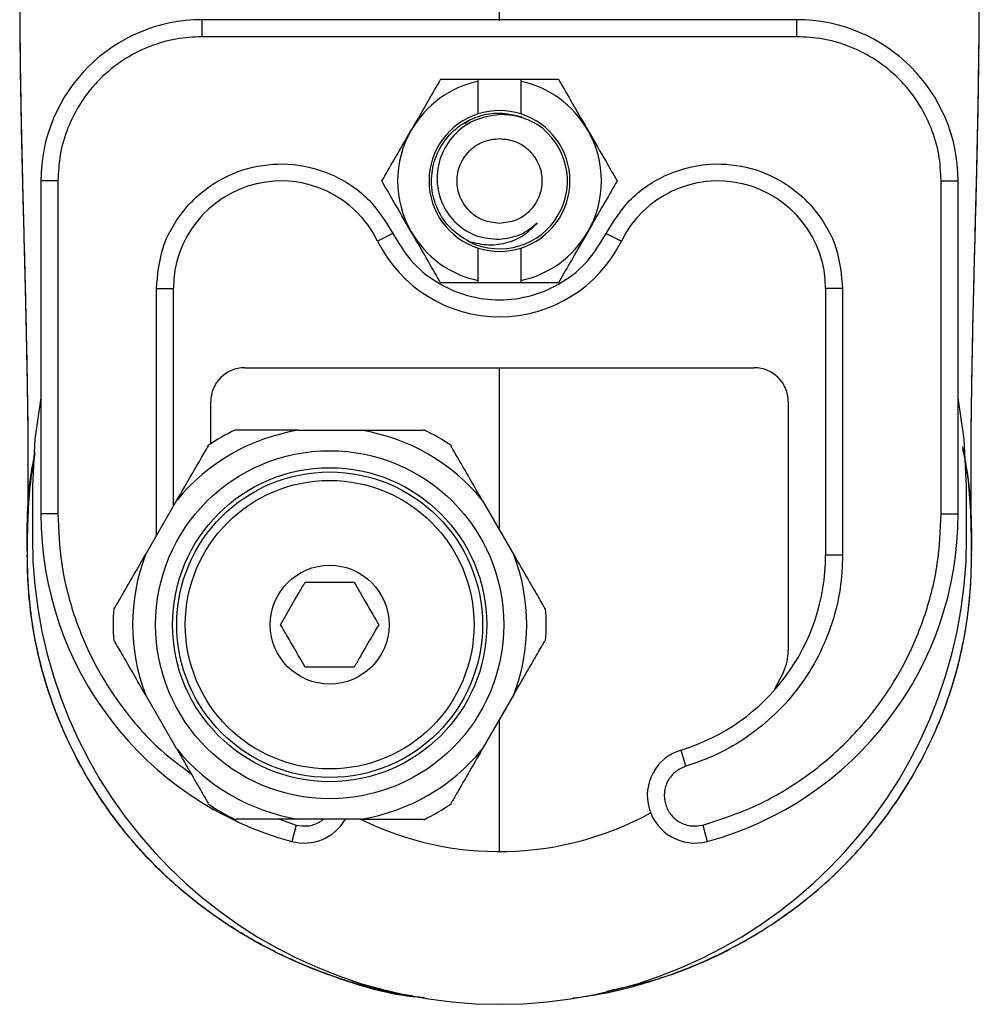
# Model space of a CAD drawing. Header units: millimetres. Extents: x 42 to 175, y 27 to 267.
# Tile 1 of 12: x 42 to 60, y 27 to 46. Entities that reach past the tile are written whole.
import ezdxf

# ---------------------------------------------------------------- set-up
doc = ezdxf.new("R2010")
doc.units = ezdxf.units.MM

msp = doc.modelspace()

# ---------------------------------------------------------------- linework, layer by layer
at = {"color": 8, "linetype": 'Continuous', "lineweight": 25}
for p, q in [((50.961, 45.857), (50.961, 52.653)), ((44.228, 35.741), (44.228, 40.596)), ((46.645, 30.179), (46.971, 30.063))]:
    msp.add_line(p, q, dxfattribs=at)
at = {"color": 7, "linetype": 'Continuous', "lineweight": 25}
for p, q in [((56.794, 45.876), (45.128, 45.876)), ((45.128, 45.542), (45.128, 45.876)), ((56.794, 45.542), (56.794, 45.876)), ((56.794, 45.542), (45.128, 45.542)), ((49.806, 44.709), (50.544, 44.709)), ((50.544, 44.665), (50.544, 44.709)), ((50.544, 44.709), (51.378, 44.709)), ((50.544, 44.028), (50.544, 44.665)), ((51.378, 44.709), (51.378, 44.665)), ((51.378, 44.709), (52.116, 44.709)), ((51.378, 44.665), (51.378, 44.028)), ((50.279, 43.838), (50.382, 43.91)), ((41.961, 42.709), (41.961, 36.176)), ((42.294, 42.709), (41.961, 42.709)), ((42.294, 42.709), (42.294, 36.176)), ((59.628, 36.176), (59.628, 42.709)), ((59.628, 42.709), (59.961, 42.709)), ((59.961, 36.176), (59.961, 42.709)), ((48.868, 41.678), (48.569, 41.53)), ((53.054, 41.678), (53.353, 41.53)), ((50.544, 40.753), (50.544, 41.39)), ((51.378, 41.39), (51.378, 40.753)), ((50.544, 40.709), (49.806, 40.709)), ((50.544, 40.709), (50.544, 40.753)), ((51.378, 40.709), (50.544, 40.709)), ((51.378, 40.753), (51.378, 40.709)), ((52.116, 40.709), (51.378, 40.709)), ((44.228, 40.596), (44.561, 40.596)), ((44.561, 36.318), (44.561, 40.596)), ((57.361, 40.596), (57.361, 35.363)), ((57.694, 40.596), (57.361, 40.596)), ((57.694, 40.596), (57.694, 35.363)), ((45.961, 39.042), (55.961, 39.042)), ((50.961, 35.856), (50.961, 39.042)), ((50.961, 35.856), (50.961, 39.042)), ((45.294, 37.548), (45.294, 38.376)), ((56.628, 38.376), (56.628, 33.492)), ((47.008, 37.813), (48.247, 37.813)), ((41.794, 36.709), (41.794, 35.709)), ((60.128, 35.709), (60.128, 36.709)), ((44.012, 35.368), (44.632, 36.441)), ((50.623, 36.441), (51.243, 35.368)), ((42.294, 36.176), (41.961, 36.176)), ((59.628, 36.176), (59.961, 36.176)), ((41.694, 35.522), (41.693, 35.448)), ((57.694, 35.363), (57.361, 35.363)), ((60.23, 35.344), (60.23, 35.373)), ((60.23, 35.344), (60.23, 35.373)), ((56.531, 33.063), (56.34, 32.694)), ((44.632, 31.551), (44.012, 32.625)), ((51.243, 32.625), (50.623, 31.551)), ((50.961, 29.542), (50.961, 32.136)), ((50.961, 29.542), (50.961, 32.136)), ((54.62, 31.216), (54.523, 31.535)), ((48.247, 30.179), (47.008, 30.179)), ((46.971, 30.063), (46.883, 29.742)), ((54.951, 30.063), (55.039, 29.742)), ((49.489, 26.669), (49.347, 26.69))]:
    msp.add_line(p, q, dxfattribs=at)
at = {"color": 7, "linetype": 'Continuous', "lineweight": 25, "flags": 128}
for points in [[(41.961, 38.449), (41.841, 37.636), (41.794, 36.709)], [(60.128, 36.709), (60.081, 37.636), (59.961, 38.449)]]:
    msp.add_lwpolyline(points, dxfattribs=at)
at = {"color": 7, "linetype": 'Continuous', "lineweight": 25}
for radius in [3.417, 3.083, 3, 2.833, 1.167]:
    msp.add_circle((47.628, 33.996), radius, dxfattribs=at)
for centre, radius, start, end in [((45.128, 42.709), 3.167, 90, 180), ((56.794, 42.709), 3.167, 0, 90), ((50.961, 42.709), 2, 102.0247, 150), ((50.961, 42.709), 2, 30, 77.9753), ((50.961, 42.709), 1.383, 72.47, 107.53), ((50.961, 42.709), 1.383, 107.53, 252.47), ((50.961, 42.709), 1.383, 287.53, 72.47), ((50.961, 42.709), 2, 150, 210), ((50.961, 42.709), 1.333, 243.5306, 56.469), ((50.961, 42.709), 2, 330, 30), ((46.674, 40.596), 2.113, 26.2356, 180), ((55.248, 40.596), 2.113, 0, 153.7644), ((50.961, 42.709), 2, 210, 257.9753), ((50.961, 42.709), 2, 282.0247, 330), ((50.961, 42.709), 2.667, 206.2356, 333.7644), ((50.961, 42.709), 1.383, 252.47, 287.53), ((45.961, 38.376), 0.667, 90, 180), ((55.961, 38.376), 0.667, 0, 90), ((47.628, 33.996), 3.867, 99.2241, 140.7759), ((47.628, 33.996), 4.25, 115.7393, 124.2546), ((47.628, 33.996), 3.867, 39.2241, 80.7759), ((47.628, 33.996), 4.25, 55.7385, 64.2626), ((48.628, 36.176), 6.667, 180, 254.8333), ((53.294, 36.176), 6.667, 285.1667, 0), ((50.961, 35.709), 9.167, 180, 0), ((47.628, 33.996), 3.867, 159.2241, 200.7759), ((47.628, 33.996), 3.867, 339.2241, 20.7759), ((53.361, 35.363), 4, 286.8903, 0), ((47.628, 33.996), 4.25, 175.7261, 184.2601), ((47.628, 33.996), 4.25, 355.748, 4.2611), ((55.628, 33.492), 1, 334.5854, 0), ((47.628, 33.996), 3.867, 219.2241, 260.7759), ((47.628, 33.996), 3.867, 279.2241, 320.7759), ((54.794, 30.642), 0.933, 106.8903, 285.1667), ((47.628, 33.996), 4.25, 235.7394, 244.2828), ((47.628, 33.996), 4.25, 295.7397, 304.278), ((47.128, 30.642), 0.933, 254.8333, 330.2672), ((50.961, 35.709), 6.167, 243.7257, 298.7322)]:
    msp.add_arc(centre, radius, start, end, dxfattribs=at)
for points, knots in [([(41.702, 51.766), (41.696, 51.631), (41.677, 51.233), (41.647, 50.62), (41.615, 49.862), (41.591, 49.182), (41.574, 48.588), (41.562, 48.032), (41.552, 47.434), (41.546, 46.779), (41.545, 46.062), (41.55, 45.268), (41.563, 44.377), (41.583, 43.372), (41.61, 42.25), (41.643, 41.015), (41.676, 39.666), (41.701, 38.202), (41.713, 36.898), (41.701, 36.075), (41.697, 35.785)], [0, 0, 0, 0, 0.020758, 0.06107, 0.103518, 0.139747, 0.168483, 0.199437, 0.234293, 0.273981, 0.318576, 0.368258, 0.425622, 0.491577, 0.56592, 0.648293, 0.738495, 0.836494, 0.942398, 1, 1, 1, 1]), ([(41.701, 51.733), (41.692, 51.545), (41.668, 51.06), (41.634, 50.357), (41.603, 49.522), (41.581, 48.828), (41.566, 48.254), (41.558, 47.802), (41.552, 47.452), (41.549, 47.139), (41.546, 46.756), (41.545, 46.231), (41.548, 45.552), (41.557, 44.734), (41.575, 43.77), (41.6, 42.662), (41.633, 41.41), (41.668, 40.024), (41.696, 38.499), (41.712, 37.37), (41.706, 36.742), (41.705, 36.676)], [0, 0, 0, 0, 0.030308, 0.07805, 0.126543, 0.166448, 0.200037, 0.22691, 0.246975, 0.263642, 0.286805, 0.323328, 0.369947, 0.426752, 0.493748, 0.57246, 0.661258, 0.759798, 0.868002, 0.985949, 1, 1, 1, 1]), ([(41.701, 51.73), (41.69, 51.504), (41.667, 51.03), (41.636, 50.396), (41.61, 49.718), (41.59, 49.151), (41.576, 48.644), (41.565, 48.195), (41.557, 47.75), (41.55, 47.25), (41.546, 46.626), (41.547, 45.865), (41.555, 44.969), (41.572, 43.938), (41.598, 42.776), (41.631, 41.484), (41.667, 40.067), (41.696, 38.52), (41.712, 37.377), (41.706, 36.744), (41.705, 36.674)], [0, 0, 0, 0, 0.037188, 0.078003, 0.114138, 0.146658, 0.176129, 0.202551, 0.226809, 0.258313, 0.29968, 0.351063, 0.412569, 0.484203, 0.565798, 0.656957, 0.757301, 0.866755, 0.985408, 1, 1, 1, 1]), ([(60.224, 35.791), (60.221, 36.055), (60.209, 36.842), (60.22, 38.104), (60.243, 39.548), (60.275, 40.879), (60.308, 42.102), (60.335, 43.216), (60.356, 44.218), (60.37, 45.109), (60.376, 45.903), (60.376, 46.62), (60.372, 47.274), (60.363, 47.87), (60.353, 48.386), (60.339, 48.893), (60.322, 49.444), (60.297, 50.112), (60.268, 50.777), (60.241, 51.317), (60.225, 51.646), (60.22, 51.757)], [0, 0, 0, 0, 0.052358, 0.156448, 0.252955, 0.341991, 0.423537, 0.497432, 0.563337, 0.621036, 0.670932, 0.715681, 0.75572, 0.791109, 0.821935, 0.845134, 0.874636, 0.910377, 0.948944, 0.982844, 1, 1, 1, 1]), ([(60.224, 35.791), (60.221, 36.055), (60.209, 36.842), (60.22, 38.104), (60.243, 39.548), (60.275, 40.879), (60.308, 42.102), (60.335, 43.216), (60.356, 44.218), (60.37, 45.109), (60.376, 45.903), (60.376, 46.62), (60.372, 47.274), (60.363, 47.87), (60.353, 48.386), (60.339, 48.893), (60.322, 49.444), (60.297, 50.112), (60.268, 50.777), (60.242, 51.308), (60.226, 51.628), (60.221, 51.729)], [0, 0, 0, 0, 0.052434, 0.156676, 0.253322, 0.342489, 0.424152, 0.498155, 0.564156, 0.621939, 0.671908, 0.716722, 0.756819, 0.79226, 0.82313, 0.846364, 0.875908, 0.911701, 0.950324, 0.984274, 1, 1, 1, 1]), ([(60.217, 36.676), (60.216, 36.729), (60.21, 37.346), (60.226, 38.478), (60.254, 40.038), (60.291, 41.482), (60.325, 42.814), (60.351, 44.003), (60.368, 45.051), (60.376, 45.962), (60.376, 46.784), (60.369, 47.549), (60.355, 48.309), (60.336, 49.007), (60.314, 49.656), (60.291, 50.244), (60.268, 50.771), (60.245, 51.249), (60.23, 51.548), (60.222, 51.705), (60.222, 51.718)], [0, 0, 0, 0, 0.011139, 0.129634, 0.239956, 0.342219, 0.436373, 0.522028, 0.592697, 0.655678, 0.711406, 0.761011, 0.804822, 0.851837, 0.882241, 0.915301, 0.947991, 0.975605, 0.997993, 1, 1, 1, 1]), ([(45.128, 45.542), (44.955, 45.533), (44.599, 45.514), (44.071, 45.357), (43.563, 45.095), (43.11, 44.727), (42.741, 44.274), (42.48, 43.766), (42.322, 43.238), (42.304, 42.882), (42.294, 42.709)], [0, 0, 0, 0, 0.116516, 0.240011, 0.368641, 0.5, 0.631359, 0.759989, 0.883484, 1, 1, 1, 1]), ([(59.628, 42.709), (59.618, 42.882), (59.6, 43.238), (59.442, 43.766), (59.181, 44.274), (58.812, 44.727), (58.359, 45.095), (57.851, 45.357), (57.323, 45.514), (56.967, 45.533), (56.794, 45.542)], [0, 0, 0, 0, 0.116516, 0.240011, 0.368641, 0.5, 0.631359, 0.759989, 0.883484, 1, 1, 1, 1]), ([(49.806, 44.709), (49.727, 44.572), (49.566, 44.294), (49.367, 43.948), (49.253, 43.751), (49.229, 43.709)], [0, 0, 0, 0, 0.432388, 0.879561, 1, 1, 1, 1]), ([(52.116, 44.709), (52.195, 44.572), (52.356, 44.294), (52.555, 43.948), (52.669, 43.751), (52.693, 43.709)], [0, 0, 0, 0, 0.4323885, 0.8795612, 1, 1, 1, 1]), ([(50.367, 41.515), (50.239, 41.596), (49.983, 41.756), (49.728, 42.141), (49.608, 42.58), (49.642, 43.036), (49.825, 43.455), (50.137, 43.79), (50.531, 43.995), (50.974, 44.072), (51.256, 44.003), (51.403, 43.967)], [0, 0, 0, 0, 0.112005, 0.224011, 0.33599, 0.447995, 0.559972, 0.671983, 0.78396, 0.88803, 1, 1, 1, 1]), ([(50.961, 44.013), (50.792, 43.987), (50.458, 43.935), (50.045, 43.625), (49.782, 43.199), (49.705, 42.71), (49.819, 42.237), (50.1, 41.853), (50.503, 41.597), (50.809, 41.575), (50.961, 41.564)], [0, 0, 0, 0, 0.132064, 0.26211, 0.390137, 0.516146, 0.640136, 0.762109, 0.882063, 1, 1, 1, 1]), ([(51.697, 43.82), (51.581, 43.88), (51.35, 43.998), (51.09, 44.008), (50.961, 44.013)], [0, 0, 0, 0, 0.50277, 1, 1, 1, 1]), ([(48.652, 42.709), (48.731, 42.846), (48.891, 43.124), (49.091, 43.47), (49.205, 43.667), (49.229, 43.709)], [0, 0, 0, 0, 0.432388, 0.879561, 1, 1, 1, 1]), ([(52.693, 43.709), (52.815, 43.498), (53.016, 43.149), (53.198, 42.834), (53.27, 42.709)], [0, 0, 0, 0, 0.6046354, 1, 1, 1, 1]), ([(44.228, 40.596), (44.253, 40.862), (44.305, 41.409), (44.723, 42.148), (45.347, 42.707), (46.109, 43.021), (46.931, 43.076), (47.738, 42.85), (48.44, 42.372), (48.728, 41.905), (48.868, 41.678)], [0, 0, 0, 0, 0.1214163, 0.25, 0.3785838, 0.5, 0.6214163, 0.75, 0.8785837, 1, 1, 1, 1]), ([(53.054, 41.678), (53.194, 41.905), (53.482, 42.372), (54.184, 42.85), (54.991, 43.076), (55.813, 43.021), (56.575, 42.707), (57.199, 42.148), (57.617, 41.409), (57.669, 40.862), (57.694, 40.596)], [0, 0, 0, 0, 0.1214163, 0.25, 0.3785838, 0.5, 0.6214163, 0.75, 0.8785837, 1, 1, 1, 1]), ([(49.229, 41.709), (49.107, 41.92), (48.906, 42.269), (48.724, 42.584), (48.652, 42.709)], [0, 0, 0, 0, 0.604635, 1, 1, 1, 1]), ([(53.27, 42.709), (53.191, 42.572), (53.031, 42.294), (52.831, 41.948), (52.717, 41.751), (52.693, 41.709)], [0, 0, 0, 0, 0.432388, 0.879561, 1, 1, 1, 1]), ([(51.703, 41.885), (51.623, 41.802), (51.461, 41.631), (51.125, 41.482), (50.746, 41.424), (50.495, 41.485), (50.367, 41.515)], [0, 0, 0, 0, 0.23352, 0.478011, 0.733497, 1, 1, 1, 1]), ([(50.961, 41.564), (51.101, 41.584), (51.378, 41.622), (51.595, 41.798), (51.702, 41.886)], [0, 0, 0, 0, 0.504081, 1, 1, 1, 1]), ([(48.868, 41.678), (48.977, 41.495), (49.199, 41.122), (49.714, 40.702), (50.316, 40.435), (50.961, 40.347), (51.606, 40.435), (52.208, 40.702), (52.723, 41.122), (52.945, 41.495), (53.054, 41.678)], [0, 0, 0, 0, 0.122549, 0.25, 0.377451, 0.5, 0.622549, 0.75, 0.877451, 1, 1, 1, 1]), ([(49.806, 40.709), (49.727, 40.846), (49.566, 41.124), (49.367, 41.47), (49.253, 41.667), (49.229, 41.709)], [0, 0, 0, 0, 0.432388, 0.879561, 1, 1, 1, 1]), ([(52.693, 41.709), (52.571, 41.498), (52.37, 41.149), (52.188, 40.834), (52.116, 40.709)], [0, 0, 0, 0, 0.604636, 1, 1, 1, 1]), ([(47.008, 37.813), (46.811, 37.813), (46.417, 37.813), (46.012, 37.813), (45.777, 37.813), (45.785, 37.813), (45.788, 37.813)], [0, 0, 0, 0, 0.267114, 0.533127, 0.813159, 1, 1, 1, 1]), ([(48.247, 37.813), (48.445, 37.813), (48.839, 37.813), (49.243, 37.813), (49.478, 37.813), (49.471, 37.813), (49.468, 37.813)], [0, 0, 0, 0, 0.267093, 0.533086, 0.813096, 1, 1, 1, 1]), ([(49.489, 26.669), (49.441, 26.673), (48.84, 26.717), (47.731, 27.048), (46.208, 27.693), (44.868, 28.602), (43.725, 29.719), (42.842, 30.963), (42.192, 32.328), (41.849, 33.558), (41.712, 34.628), (41.683, 35.8), (41.701, 36.722), (41.842, 37.328), (41.848, 37.354)], [0, 0, 0, 0, 0.0097026, 0.1225377, 0.2324745, 0.3459895, 0.4494457, 0.5562549, 0.6545297, 0.7557701, 0.8146282, 0.873516, 0.9945022, 1, 1, 1, 1]), ([(49.276, 26.701), (49.175, 26.715), (48.749, 26.773), (48.017, 26.974), (47.105, 27.302), (46.247, 27.718), (45.453, 28.205), (44.723, 28.763), (44.065, 29.387), (43.478, 30.071), (42.968, 30.811), (42.537, 31.596), (42.151, 32.507), (41.851, 33.55), (41.686, 34.741), (41.695, 35.992), (41.749, 36.865), (41.843, 37.311), (41.845, 37.321)], [0, 0, 0, 0, 0.021188, 0.088799, 0.15645, 0.221441, 0.285771, 0.348709, 0.411231, 0.472938, 0.534867, 0.596588, 0.658096, 0.739045, 0.820266, 0.905769, 0.997834, 1, 1, 1, 1]), ([(41.697, 35.448), (41.699, 35.619), (41.707, 36.25), (41.746, 36.905), (41.847, 37.373), (41.851, 37.392)], [0, 0, 0, 0, 0.26304, 0.970926, 1, 1, 1, 1]), ([(44.632, 36.441), (44.731, 36.612), (44.928, 36.953), (45.13, 37.303), (45.247, 37.507), (45.244, 37.501), (45.242, 37.498)], [0, 0, 0, 0, 0.26709, 0.53308, 0.813086, 1, 1, 1, 1]), ([(50.623, 36.441), (50.524, 36.612), (50.327, 36.953), (50.125, 37.303), (50.008, 37.507), (50.011, 37.501), (50.013, 37.498)], [0, 0, 0, 0, 0.267098, 0.533096, 0.813111, 1, 1, 1, 1]), ([(53.06, 26.801), (53.441, 26.883), (54.35, 27.078), (55.712, 27.704), (57.054, 28.599), (58.197, 29.72), (59.08, 30.963), (59.73, 32.328), (60.073, 33.558), (60.21, 34.628), (60.239, 35.8), (60.217, 36.749), (60.068, 37.381), (60.056, 37.433)], [0, 0, 0, 0, 0.082112, 0.196393, 0.314393, 0.421936, 0.532966, 0.635123, 0.740364, 0.801548, 0.862762, 0.988528, 1, 1, 1, 1]), ([(53.06, 26.801), (53.441, 26.883), (54.35, 27.078), (55.712, 27.704), (57.054, 28.599), (58.197, 29.72), (59.08, 30.963), (59.73, 32.328), (60.073, 33.558), (60.21, 34.628), (60.239, 35.8), (60.217, 36.749), (60.068, 37.381), (60.056, 37.433)], [0, 0, 0, 0, 0.082112, 0.196393, 0.314393, 0.421936, 0.532966, 0.635123, 0.740364, 0.801548, 0.862762, 0.988528, 1, 1, 1, 1]), ([(60.225, 35.448), (60.223, 35.619), (60.215, 36.25), (60.171, 36.937), (60.061, 37.437), (60.05, 37.487)], [0, 0, 0, 0, 0.250541, 0.92479, 1, 1, 1, 1]), ([(54.951, 30.063), (55.264, 30.164), (55.904, 30.368), (56.8, 30.87), (57.63, 31.518), (58.348, 32.31), (58.924, 33.21), (59.333, 34.18), (59.583, 35.177), (59.613, 35.848), (59.628, 36.176)], [0, 0, 0, 0, 0.119145, 0.24317, 0.370678, 0.5, 0.629322, 0.75683, 0.880855, 1, 1, 1, 1]), ([(49.264, 26.704), (49.17, 26.717), (48.859, 26.759), (48.34, 26.89), (47.709, 27.079), (47.016, 27.345), (46.269, 27.704), (45.573, 28.129), (44.993, 28.554), (44.517, 28.957), (44.081, 29.384), (43.681, 29.833), (43.314, 30.307), (42.985, 30.798), (42.691, 31.31), (42.428, 31.846), (42.202, 32.403), (42.021, 32.96), (41.877, 33.529), (41.77, 34.143), (41.708, 34.764), (41.699, 35.175), (41.695, 35.36)], [0, 0, 0, 0, 0.022646, 0.075311, 0.127882, 0.180412, 0.252828, 0.326033, 0.37531, 0.425, 0.475164, 0.521328, 0.569086, 0.618409, 0.662872, 0.710479, 0.761139, 0.806574, 0.850737, 0.901713, 0.955658, 1, 1, 1, 1]), ([(43.402, 34.311), (43.399, 34.304), (43.385, 34.281), (43.497, 34.475), (43.714, 34.85), (43.921, 35.209), (44.012, 35.368)], [0, 0, 0, 0, 0.120591, 0.440874, 0.752791, 1, 1, 1, 1]), ([(51.243, 35.368), (51.342, 35.197), (51.538, 34.856), (51.741, 34.506), (51.858, 34.302), (51.854, 34.308), (51.853, 34.311)], [0, 0, 0, 0, 0.267117, 0.533133, 0.813167, 1, 1, 1, 1]), ([(52.406, 26.667), (52.584, 26.69), (52.98, 26.742), (53.582, 26.889), (54.213, 27.08), (54.906, 27.345), (55.653, 27.704), (56.349, 28.129), (56.929, 28.554), (57.405, 28.957), (57.841, 29.384), (58.241, 29.833), (58.608, 30.307), (58.937, 30.798), (59.231, 31.31), (59.494, 31.846), (59.72, 32.403), (59.901, 32.96), (60.045, 33.529), (60.152, 34.143), (60.213, 34.759), (60.222, 35.164), (60.226, 35.344)], [0, 0, 0, 0, 0.042141, 0.093822, 0.14541, 0.196958, 0.26802, 0.339855, 0.388211, 0.436973, 0.486199, 0.5315, 0.578364, 0.626765, 0.670397, 0.717113, 0.766827, 0.811412, 0.854749, 0.904773, 0.957709, 1, 1, 1, 1]), ([(57.694, 35.363), (57.685, 35.143), (57.665, 34.694), (57.501, 34.027), (57.234, 33.376), (56.858, 32.77), (56.387, 32.234), (55.843, 31.789), (55.251, 31.439), (54.828, 31.29), (54.62, 31.216)], [0, 0, 0, 0, 0.119412, 0.243489, 0.370882, 0.5, 0.629118, 0.756511, 0.880588, 1, 1, 1, 1]), ([(46.665, 33.996), (46.734, 34.115), (46.852, 34.32), (47.023, 34.616), (47.109, 34.764), (47.147, 34.829)], [0, 0, 0, 0, 0.439139, 0.751385, 1, 1, 1, 1]), ([(47.147, 34.829), (47.284, 34.829), (47.441, 34.829), (47.709, 34.829), (47.897, 34.829), (48.049, 34.829), (48.109, 34.829)], [0, 0, 0, 0, 0.438932, 0.499325, 0.802051, 1, 1, 1, 1]), ([(48.109, 34.829), (48.178, 34.71), (48.296, 34.506), (48.467, 34.209), (48.552, 34.062), (48.59, 33.996)], [0, 0, 0, 0, 0.4391393, 0.7513851, 1, 1, 1, 1]), ([(47.147, 33.163), (47.078, 33.282), (46.96, 33.486), (46.788, 33.783), (46.703, 33.931), (46.665, 33.996)], [0, 0, 0, 0, 0.4391393, 0.7513851, 1, 1, 1, 1]), ([(48.59, 33.996), (48.521, 33.877), (48.403, 33.673), (48.232, 33.376), (48.147, 33.228), (48.109, 33.163)], [0, 0, 0, 0, 0.439139, 0.751385, 1, 1, 1, 1]), ([(44.012, 32.625), (43.914, 32.795), (43.717, 33.137), (43.515, 33.487), (43.397, 33.69), (43.401, 33.684), (43.402, 33.681)], [0, 0, 0, 0, 0.267115, 0.533129, 0.813161, 1, 1, 1, 1]), ([(51.243, 32.625), (51.342, 32.795), (51.538, 33.137), (51.741, 33.487), (51.858, 33.69), (51.854, 33.684), (51.853, 33.681)], [0, 0, 0, 0, 0.267082, 0.533064, 0.813062, 1, 1, 1, 1]), ([(48.109, 33.163), (47.971, 33.163), (47.815, 33.163), (47.547, 33.163), (47.358, 33.163), (47.207, 33.163), (47.147, 33.163)], [0, 0, 0, 0, 0.438932, 0.4993246, 0.8020507, 1, 1, 1, 1]), ([(44.632, 31.551), (44.731, 31.38), (44.928, 31.039), (45.13, 30.689), (45.247, 30.485), (45.244, 30.492), (45.242, 30.494)], [0, 0, 0, 0, 0.267119, 0.533136, 0.813173, 1, 1, 1, 1]), ([(50.623, 31.551), (50.524, 31.38), (50.327, 31.039), (50.125, 30.689), (50.008, 30.485), (50.011, 30.492), (50.013, 30.494)], [0, 0, 0, 0, 0.267061, 0.533022, 0.812998, 1, 1, 1, 1]), ([(54.62, 31.216), (54.551, 31.187), (54.444, 31.142), (54.332, 31.031), (54.264, 30.931), (54.216, 30.819), (54.186, 30.666), (54.204, 30.473), (54.291, 30.3), (54.398, 30.186), (54.498, 30.116), (54.609, 30.067), (54.762, 30.033), (54.877, 30.051), (54.951, 30.063)], [0, 0, 0, 0, 0.119825, 0.184864, 0.25, 0.315039, 0.380175, 0.5, 0.619825, 0.684864, 0.75, 0.815039, 0.880175, 1, 1, 1, 1]), ([(47.008, 30.179), (46.811, 30.179), (46.417, 30.179), (46.012, 30.179), (45.777, 30.179), (45.785, 30.179), (45.788, 30.179)], [0, 0, 0, 0, 0.267055, 0.533009, 0.812979, 1, 1, 1, 1]), ([(48.247, 30.179), (48.445, 30.179), (48.839, 30.179), (49.243, 30.179), (49.478, 30.179), (49.471, 30.179), (49.468, 30.179)], [0, 0, 0, 0, 0.267117, 0.533133, 0.813168, 1, 1, 1, 1])]:
    msp.add_open_spline(points, degree=3, knots=knots, dxfattribs=at)
for points in [[(50.961, 41.876), (50.852, 41.888), (50.634, 41.913), (50.356, 42.106), (50.171, 42.381), (50.106, 42.709), (50.171, 43.037), (50.356, 43.312), (50.634, 43.505), (50.852, 43.53), (50.961, 43.542)], [(50.961, 43.542), (51.07, 43.53), (51.288, 43.505), (51.566, 43.312), (51.751, 43.037), (51.816, 42.709), (51.751, 42.381), (51.566, 42.106), (51.288, 41.913), (51.07, 41.888), (50.961, 41.876)]]:
    msp.add_open_spline(points, degree=3, dxfattribs=at)
at = {"color": 8, "linetype": 'Continuous', "lineweight": 25}
for points, knots in [([(42.294, 36.176), (42.309, 35.848), (42.339, 35.177), (42.589, 34.18), (42.997, 33.209), (43.576, 32.313), (44.217, 31.582), (44.707, 31.221), (44.909, 31.071)], [0, 0, 0, 0, 0.165341, 0.337455, 0.514401, 0.693865, 0.873329, 1, 1, 1, 1]), ([(46.971, 30.063), (47.045, 30.051), (47.16, 30.033), (47.312, 30.068), (47.42, 30.113), (47.48, 30.158), (47.507, 30.179)], [0, 0, 0, 0, 0.3917235, 0.6043449, 0.8172816, 1, 1, 1, 1])]:
    msp.add_open_spline(points, degree=3, knots=knots, dxfattribs=at)

doc.saveas('drawing.dxf')
